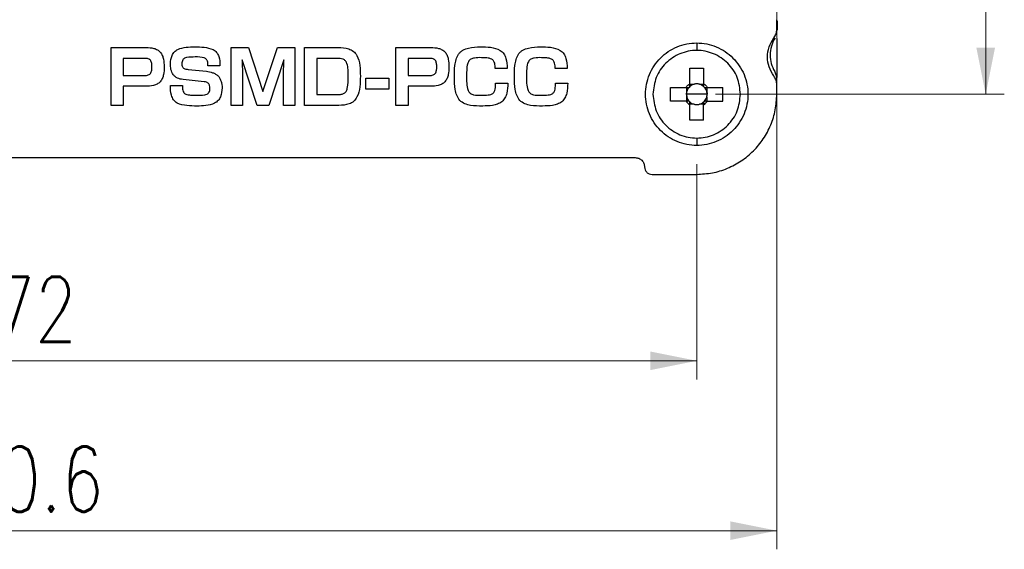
# Model space of a CAD drawing. Header units: millimetres. Extents: x 5 to 292, y 5 to 205.
# Tile 4 of 19: x 68 to 120, y 39 to 67. Entities that reach past the tile are written whole.
import ezdxf

# ---------------------------------------------------------------- set-up
doc = ezdxf.new("R2010")
doc.units = ezdxf.units.MM
doc.styles.add('SLDTEXTSTYLE0', font='TXT', dxfattribs={"width": 0.75, "bigfont": 'bigfont'})
doc.dimstyles.new('SLDDIMSTYLE0', dxfattribs={"dimtxt": 3.5, "dimasz": 2.5, "dimexe": 0, "dimexo": 0.0625, "dimgap": 0.875, "dimtad": 1, "dimdec": 0, "dimrnd": 1e-09, "dimzin": 12, "dimdsep": 46, "dimtxsty": 'SLDTEXTSTYLE0', "dimsah": 1, "dimcen": 0.09, "dimadec": 0, "dimazin": 3, "dimtfac": 1, "dimtdec": 0, "dimtofl": 0, "dimtmove": 0, "dimatfit": 3, "dimfxl": 1, "dimfrac": 2, "dimtolj": 1, "dimtzin": 12, "dimarcsym": 0})
doc.dimstyles.new('SLDDIMSTYLE1', dxfattribs={"dimtxt": 3.5, "dimasz": 2.5, "dimexe": 0, "dimexo": 0.0625, "dimgap": 0.875, "dimtad": 1, "dimdec": 1, "dimrnd": 1e-09, "dimzin": 12, "dimdsep": 46, "dimtxsty": 'SLDTEXTSTYLE0', "dimsah": 1, "dimcen": 0.09, "dimadec": 0, "dimazin": 3, "dimtfac": 1, "dimtdec": 1, "dimtofl": 0, "dimtmove": 0, "dimatfit": 3, "dimfxl": 1, "dimfrac": 2, "dimtolj": 1, "dimtzin": 12, "dimarcsym": 0})

# ---------------------------------------------------------------- blocks, each defined once
blk = doc.blocks.new('_D')
at = {"color": 7, "linetype": 'Continuous', "lineweight": 0}
for p, q in [((31.951, 59.458), (31.951, 47.903)), ((103.951, 59.458), (103.951, 47.903)), ((31.951, 48.903), (103.951, 48.903))]:
    blk.add_line(p, q, dxfattribs=at)
at = {"color": 7, "linetype": 'Continuous', "lineweight": 18}
for points in [[(31.951, 48.903), (34.451, 48.403), (34.451, 49.403)], [(103.951, 48.903), (101.451, 49.403), (101.451, 48.403)]]:
    blk.add_solid(points, dxfattribs=at)
at = {"color": 7, "linetype": 'Continuous', "lineweight": 18, "insert": (66.168, 53.415), "char_height": 3.5, "attachment_point": 1, "rotation": 0, "style": 'SLDTEXTSTYLE0'}
blk.add_mtext('72', dxfattribs=at)
blk = doc.blocks.new('_D_1')
at = {"color": 7, "linetype": 'Continuous', "lineweight": 0}
for p, q in [((27.651, 72.708), (27.651, 38.787)), ((108.251, 72.708), (108.251, 38.787)), ((27.651, 39.787), (108.251, 39.787))]:
    blk.add_line(p, q, dxfattribs=at)
at = {"color": 7, "linetype": 'Continuous', "lineweight": 18}
for points in [[(27.651, 39.787), (30.151, 39.287), (30.151, 40.287)], [(108.251, 39.787), (105.751, 40.287), (105.751, 39.287)]]:
    blk.add_solid(points, dxfattribs=at)
at = {"color": 7, "linetype": 'Continuous', "lineweight": 18, "insert": (64.228, 44.299), "char_height": 3.5, "attachment_point": 1, "rotation": 0, "style": 'SLDTEXTSTYLE0'}
blk.add_mtext('80.6', dxfattribs=at)
blk = doc.blocks.new('_D_2')
at = {"color": 7, "linetype": 'Continuous', "lineweight": 0}
for p, q in [((104.951, 95.208), (120.465, 95.208)), ((119.465, 63.208), (119.465, 95.208)), ((104.951, 63.208), (120.465, 63.208))]:
    blk.add_line(p, q, dxfattribs=at)
at = {"color": 7, "linetype": 'Continuous', "lineweight": 18}
for points in [[(119.465, 95.208), (118.965, 92.708), (119.965, 92.708)], [(119.465, 63.208), (119.965, 65.708), (118.965, 65.708)]]:
    blk.add_solid(points, dxfattribs=at)
at = {"color": 7, "linetype": 'Continuous', "lineweight": 18, "insert": (114.953, 76.804), "char_height": 3.5, "attachment_point": 1, "rotation": 90, "style": 'SLDTEXTSTYLE0'}
blk.add_mtext('32', dxfattribs=at)

msp = doc.modelspace()

# ---------------------------------------------------------------- linework, layer by layer
at = {"color": 7, "linetype": 'Continuous', "lineweight": 25}
for p, q in [((108.251, 66.708), (108.251, 67.208)), ((108.287, 66.654), (108.287, 67.154)), ((108.251, 66.198), (108.251, 64.115)), ((72.512, 65.715), (74.392, 65.714)), ((72.512, 62.61), (72.512, 65.715)), ((78.947, 65.714), (79.892, 65.714)), ((78.947, 62.61), (78.947, 65.714)), ((79.892, 65.714), (80.663, 63.362)), ((80.663, 63.362), (81.435, 65.714)), ((81.435, 65.714), (82.38, 65.714)), ((82.38, 65.714), (82.38, 62.61)), ((82.9, 65.715), (84.701, 65.714)), ((82.9, 62.61), (82.9, 65.715)), ((87.801, 65.715), (89.681, 65.714)), ((87.801, 62.61), (87.801, 65.715)), ((73.16, 65.134), (73.16, 64.215)), ((74.277, 65.134), (73.16, 65.134)), ((79.54, 65.062), (79.564, 64.196)), ((80.348, 62.61), (79.54, 65.062)), ((81.786, 65.062), (80.979, 62.61)), ((81.762, 64.196), (81.786, 65.062)), ((83.548, 65.134), (83.548, 63.191)), ((84.646, 65.134), (83.548, 65.134)), ((88.449, 65.134), (88.449, 64.215)), ((89.566, 65.134), (88.449, 65.134)), ((76.649, 64.536), (77.625, 64.444)), ((78.354, 64.741), (77.706, 64.741)), ((93.781, 64.595), (93.137, 64.595)), ((97, 64.595), (96.355, 64.595)), ((103.581, 64.608), (104.321, 64.608)), ((103.581, 63.775), (103.581, 64.608)), ((104.321, 64.608), (104.321, 63.775)), ((73.16, 64.215), (74.277, 64.215)), ((77.503, 63.882), (76.371, 63.994)), ((79.564, 64.196), (79.564, 62.61)), ((81.763, 62.61), (81.762, 64.196)), ((86.189, 64.069), (87.428, 64.069)), ((86.189, 63.488), (86.189, 64.069)), ((87.428, 64.069), (87.428, 63.488)), ((88.449, 64.215), (89.566, 64.215)), ((73.16, 63.635), (73.16, 62.61)), ((74.364, 63.635), (73.16, 63.635)), ((75.692, 63.685), (76.344, 63.684)), ((87.428, 63.488), (86.189, 63.488)), ((88.449, 63.635), (88.449, 62.61)), ((89.653, 63.635), (88.449, 63.635)), ((93.149, 63.799), (93.805, 63.799)), ((96.368, 63.799), (97.023, 63.799)), ((102.551, 63.578), (103.384, 63.578)), ((102.551, 62.838), (102.551, 63.578)), ((103.384, 63.578), (103.536, 63.578)), ((103.413, 63.351), (103.413, 63.578)), ((103.581, 63.623), (103.536, 63.578)), ((103.581, 63.623), (103.581, 63.775)), ((103.581, 63.746), (103.808, 63.746)), ((104.093, 63.746), (104.321, 63.746)), ((104.321, 63.775), (104.321, 63.623)), ((104.366, 63.578), (104.321, 63.623)), ((104.366, 63.578), (104.518, 63.578)), ((104.488, 63.578), (104.488, 63.351)), ((104.518, 63.578), (105.351, 63.578)), ((105.351, 62.838), (105.351, 63.578)), ((108.251, 63.208), (108.251, 63.708)), ((83.548, 63.191), (84.65, 63.191)), ((103.395, 63.208), (103.413, 63.351)), ((103.395, 63.208), (103.413, 63.066)), ((103.951, 63.208), (103.395, 63.208)), ((103.413, 62.838), (103.413, 63.066)), ((104.507, 63.208), (103.951, 63.208)), ((104.507, 63.208), (104.488, 63.351)), ((104.488, 63.066), (104.507, 63.208)), ((104.488, 63.066), (104.488, 62.838)), ((104.51, 63.208), (104.507, 63.208)), ((73.16, 62.61), (72.512, 62.61)), ((79.564, 62.61), (78.947, 62.61)), ((80.979, 62.61), (80.348, 62.61)), ((82.38, 62.61), (81.763, 62.61)), ((84.729, 62.61), (82.9, 62.61)), ((88.449, 62.61), (87.801, 62.61)), ((103.384, 62.838), (102.551, 62.838)), ((103.536, 62.838), (103.384, 62.838)), ((103.536, 62.838), (103.581, 62.793)), ((103.581, 62.641), (103.581, 62.793)), ((103.808, 62.671), (103.581, 62.671)), ((103.581, 61.808), (103.581, 62.641)), ((104.321, 62.671), (104.093, 62.671)), ((104.321, 62.793), (104.366, 62.838)), ((104.321, 62.793), (104.321, 62.641)), ((104.321, 61.808), (104.321, 62.641)), ((104.518, 62.838), (104.366, 62.838)), ((104.518, 62.838), (105.351, 62.838)), ((104.321, 61.808), (103.581, 61.808)), ((35.251, 59.808), (100.651, 59.808)), ((101.551, 58.908), (103.951, 58.908))]:
    msp.add_line(p, q, dxfattribs=at)
at = {"color": 8, "linetype": 'Continuous', "lineweight": 25}
for p, q in [((103.951, 65.958), (103.951, 65.558)), ((103.951, 60.858), (103.951, 60.458))]:
    msp.add_line(p, q, dxfattribs=at)
at = {"color": 7, "linetype": 'Continuous', "lineweight": 25}
for points, knots in [([(108.091, 66.228), (108.137, 66.302), (108.229, 66.449), (108.244, 66.622), (108.251, 66.708)], [0, 0, 0, 0, 0.500001, 1, 1, 1, 1]), ([(108.091, 64.188), (107.995, 64.344), (107.803, 64.657), (107.725, 65.208), (107.803, 65.76), (107.995, 66.072), (108.091, 66.228)], [0, 0, 0, 0, 0.25, 0.5, 0.75, 1, 1, 1, 1]), ([(74.392, 65.714), (74.53, 65.71), (74.738, 65.703), (74.996, 65.601), (75.161, 65.471), (75.267, 65.291), (75.345, 65.025), (75.352, 64.818), (75.356, 64.68)], [0, 0, 0, 0, 0.249857, 0.374917, 0.499709, 0.624643, 0.749809, 1, 1, 1, 1]), ([(75.691, 64.846), (75.705, 65), (75.727, 65.232), (75.875, 65.463), (75.993, 65.563), (76.199, 65.667), (76.54, 65.749), (76.846, 65.75), (76.999, 65.751)], [0, 0, 0, 0, 0.249354, 0.374118, 0.436715, 0.499314, 0.749539, 1, 1, 1, 1]), ([(76.999, 65.751), (77.165, 65.747), (77.497, 65.74), (77.873, 65.671), (78.092, 65.546), (78.208, 65.426), (78.348, 65.163), (78.352, 64.91), (78.354, 64.741)], [0, 0, 0, 0, 0.250708, 0.500467, 0.563109, 0.625705, 0.7506, 1, 1, 1, 1]), ([(84.701, 65.714), (84.893, 65.709), (85.181, 65.7), (85.528, 65.524), (85.775, 65.224), (85.878, 64.745), (85.886, 64.368), (85.89, 64.178)], [0, 0, 0, 0, 0.249784, 0.374803, 0.499565, 0.749193, 1, 1, 1, 1]), ([(89.681, 65.714), (89.819, 65.71), (90.027, 65.703), (90.285, 65.601), (90.45, 65.471), (90.556, 65.291), (90.634, 65.025), (90.641, 64.818), (90.645, 64.68)], [0, 0, 0, 0, 0.249857, 0.374917, 0.499709, 0.624643, 0.749809, 1, 1, 1, 1]), ([(90.944, 64.111), (90.943, 64.326), (90.94, 64.648), (91.026, 65.069), (91.127, 65.321), (91.266, 65.487), (91.443, 65.61), (91.801, 65.736), (92.124, 65.745), (92.339, 65.751)], [0, 0, 0, 0, 0.250223, 0.37536, 0.500233, 0.562672, 0.625194, 0.750075, 1, 1, 1, 1]), ([(92.339, 65.751), (92.52, 65.751), (92.881, 65.751), (93.288, 65.644), (93.511, 65.486), (93.627, 65.345), (93.758, 65.051), (93.772, 64.777), (93.781, 64.595)], [0, 0, 0, 0, 0.250513, 0.499905, 0.562487, 0.625085, 0.75001, 1, 1, 1, 1]), ([(94.163, 64.111), (94.161, 64.326), (94.159, 64.648), (94.244, 65.069), (94.345, 65.321), (94.484, 65.487), (94.661, 65.61), (95.02, 65.736), (95.342, 65.745), (95.558, 65.751)], [0, 0, 0, 0, 0.250223, 0.375361, 0.500234, 0.562671, 0.625195, 0.750075, 1, 1, 1, 1]), ([(95.558, 65.751), (95.739, 65.751), (96.1, 65.751), (96.507, 65.644), (96.729, 65.486), (96.846, 65.345), (96.976, 65.051), (96.99, 64.777), (97, 64.595)], [0, 0, 0, 0, 0.250514, 0.499906, 0.562487, 0.625086, 0.75001, 1, 1, 1, 1]), ([(103.951, 60.458), (103.771, 60.468), (103.411, 60.489), (102.892, 60.652), (102.413, 60.907), (101.994, 61.251), (101.65, 61.67), (101.394, 62.149), (101.236, 62.668), (101.183, 63.208), (101.236, 63.748), (101.394, 64.267), (101.65, 64.746), (101.994, 65.165), (102.413, 65.51), (102.892, 65.764), (103.411, 65.927), (103.771, 65.948), (103.951, 65.958)], [0, 0, 0, 0, 0.0625, 0.125, 0.1875, 0.25, 0.3125, 0.375, 0.4375, 0.5, 0.5625, 0.625, 0.6875, 0.75, 0.8125, 0.875, 0.9375, 1, 1, 1, 1]), ([(106.301, 63.208), (106.265, 63.516), (106.195, 64.131), (105.651, 64.913), (104.875, 65.436), (103.951, 65.619), (103.027, 65.436), (102.25, 64.913), (101.707, 64.131), (101.636, 63.516), (101.601, 63.208)], [0, 0, 0, 0, 0.125, 0.25, 0.375, 0.5, 0.625, 0.75, 0.875, 1, 1, 1, 1]), ([(103.951, 65.958), (104.131, 65.948), (104.491, 65.927), (105.01, 65.764), (105.488, 65.51), (105.908, 65.165), (106.252, 64.746), (106.508, 64.267), (106.665, 63.748), (106.719, 63.208), (106.665, 62.668), (106.508, 62.149), (106.252, 61.67), (105.908, 61.251), (105.488, 60.907), (105.01, 60.652), (104.491, 60.489), (104.131, 60.468), (103.951, 60.458)], [0, 0, 0, 0, 0.0625, 0.125, 0.1875, 0.25, 0.3125, 0.375, 0.4375, 0.5, 0.5625, 0.625, 0.6875, 0.75, 0.8125, 0.875, 0.9375, 1, 1, 1, 1]), ([(74.704, 64.676), (74.702, 64.739), (74.699, 64.832), (74.67, 64.953), (74.636, 65.024), (74.591, 65.067), (74.537, 65.099), (74.433, 65.135), (74.339, 65.134), (74.277, 65.134)], [0, 0, 0, 0, 0.250108, 0.37519, 0.499955, 0.562474, 0.625107, 0.750259, 1, 1, 1, 1]), ([(77.025, 65.207), (76.87, 65.207), (76.676, 65.207), (76.468, 65.15), (76.404, 65.105), (76.353, 65.046), (76.316, 64.954), (76.311, 64.876), (76.309, 64.838)], [0, 0, 0, 0, 0.4998582, 0.6248501, 0.6874261, 0.7500648, 0.8748298, 1, 1, 1, 1]), ([(77.706, 64.741), (77.707, 64.825), (77.707, 64.929), (77.656, 65.042), (77.62, 65.092), (77.57, 65.13), (77.382, 65.213), (77.193, 65.21), (77.025, 65.207)], [0, 0, 0, 0, 0.249483, 0.312176, 0.374855, 0.437465, 0.50019, 1, 1, 1, 1]), ([(85.238, 64.21), (85.238, 64.318), (85.236, 64.533), (85.201, 64.803), (85.116, 64.976), (85.036, 65.049), (84.941, 65.102), (84.808, 65.134), (84.7, 65.134), (84.646, 65.134)], [0, 0, 0, 0, 0.250389, 0.500276, 0.624863, 0.687417, 0.749951, 0.874838, 1, 1, 1, 1]), ([(89.993, 64.676), (89.991, 64.739), (89.988, 64.832), (89.959, 64.953), (89.925, 65.024), (89.88, 65.067), (89.826, 65.099), (89.722, 65.135), (89.628, 65.134), (89.566, 65.134)], [0, 0, 0, 0, 0.250107, 0.375189, 0.499953, 0.562472, 0.625105, 0.750259, 1, 1, 1, 1]), ([(92.398, 65.17), (92.268, 65.173), (92.074, 65.176), (91.853, 65.112), (91.744, 65.038), (91.635, 64.875), (91.597, 64.576), (91.597, 64.319), (91.596, 64.191)], [0, 0, 0, 0, 0.250173, 0.375074, 0.437666, 0.500143, 0.749445, 1, 1, 1, 1]), ([(93.137, 64.595), (93.133, 64.688), (93.128, 64.828), (93.063, 64.98), (93.002, 65.05), (92.885, 65.128), (92.675, 65.171), (92.491, 65.171), (92.398, 65.17)], [0, 0, 0, 0, 0.249984, 0.374962, 0.437564, 0.500156, 0.74951, 1, 1, 1, 1]), ([(95.617, 65.17), (95.487, 65.173), (95.292, 65.176), (95.072, 65.112), (94.963, 65.038), (94.854, 64.875), (94.816, 64.576), (94.815, 64.319), (94.815, 64.191)], [0, 0, 0, 0, 0.2501726, 0.3750731, 0.4376663, 0.5001431, 0.7494455, 1, 1, 1, 1]), ([(96.355, 64.595), (96.352, 64.688), (96.347, 64.828), (96.282, 64.98), (96.221, 65.05), (96.104, 65.128), (95.894, 65.171), (95.709, 65.171), (95.617, 65.17)], [0, 0, 0, 0, 0.249985, 0.374962, 0.437563, 0.500156, 0.749508, 1, 1, 1, 1]), ([(74.277, 64.215), (74.339, 64.215), (74.433, 64.216), (74.55, 64.26), (74.627, 64.316), (74.669, 64.401), (74.7, 64.521), (74.703, 64.614), (74.704, 64.676)], [0, 0, 0, 0, 0.249857, 0.374919, 0.499596, 0.62442, 0.749639, 1, 1, 1, 1]), ([(75.356, 64.68), (75.354, 64.539), (75.349, 64.327), (75.266, 64.057), (75.157, 63.872), (74.985, 63.742), (74.717, 63.648), (74.505, 63.64), (74.364, 63.635)], [0, 0, 0, 0, 0.250094, 0.375242, 0.500173, 0.62488, 0.749959, 1, 1, 1, 1]), ([(76.371, 63.994), (76.271, 64.013), (76.12, 64.042), (75.943, 64.147), (75.805, 64.298), (75.707, 64.541), (75.696, 64.744), (75.691, 64.846)], [0, 0, 0, 0, 0.249965, 0.375112, 0.500116, 0.750011, 1, 1, 1, 1]), ([(76.309, 64.838), (76.311, 64.794), (76.314, 64.729), (76.356, 64.653), (76.418, 64.591), (76.522, 64.554), (76.607, 64.542), (76.649, 64.536)], [0, 0, 0, 0, 0.249404, 0.374692, 0.49974, 0.749418, 1, 1, 1, 1]), ([(89.566, 64.215), (89.628, 64.215), (89.722, 64.216), (89.839, 64.26), (89.916, 64.316), (89.958, 64.401), (89.989, 64.521), (89.992, 64.614), (89.993, 64.676)], [0, 0, 0, 0, 0.2498553, 0.3749174, 0.4995947, 0.6244189, 0.7496383, 1, 1, 1, 1]), ([(90.645, 64.68), (90.643, 64.539), (90.638, 64.327), (90.555, 64.057), (90.446, 63.872), (90.274, 63.742), (90.006, 63.648), (89.794, 63.64), (89.653, 63.635)], [0, 0, 0, 0, 0.250094, 0.375243, 0.500173, 0.624881, 0.749959, 1, 1, 1, 1]), ([(77.625, 64.444), (77.739, 64.423), (77.91, 64.392), (78.121, 64.299), (78.263, 64.197), (78.36, 64.05), (78.416, 63.887), (78.466, 63.721), (78.464, 63.605), (78.463, 63.548)], [0, 0, 0, 0, 0.250125, 0.375271, 0.500199, 0.624873, 0.750079, 0.875218, 1, 1, 1, 1]), ([(84.65, 63.191), (84.708, 63.191), (84.824, 63.189), (84.968, 63.225), (85.068, 63.287), (85.148, 63.373), (85.248, 63.685), (85.243, 63.977), (85.238, 64.21)], [0, 0, 0, 0, 0.1252043, 0.2501025, 0.312665, 0.3751626, 0.4999901, 1, 1, 1, 1]), ([(85.89, 64.178), (85.887, 63.988), (85.881, 63.609), (85.78, 63.133), (85.551, 62.819), (85.21, 62.629), (84.921, 62.618), (84.729, 62.61)], [0, 0, 0, 0, 0.2508222, 0.5006243, 0.6254371, 0.7503923, 1, 1, 1, 1]), ([(92.458, 62.574), (92.241, 62.574), (91.916, 62.574), (91.499, 62.687), (91.214, 62.859), (91.055, 63.151), (90.952, 63.57), (90.948, 63.894), (90.944, 64.111)], [0, 0, 0, 0, 0.25023, 0.375346, 0.499903, 0.624472, 0.749634, 1, 1, 1, 1]), ([(91.596, 64.191), (91.595, 64.06), (91.592, 63.801), (91.628, 63.503), (91.715, 63.326), (91.812, 63.235), (92.031, 63.154), (92.228, 63.154), (92.359, 63.155)], [0, 0, 0, 0, 0.2505445, 0.5002671, 0.5628251, 0.6253342, 0.7500457, 1, 1, 1, 1]), ([(95.676, 62.574), (95.46, 62.574), (95.135, 62.574), (94.718, 62.687), (94.433, 62.859), (94.274, 63.151), (94.171, 63.57), (94.166, 63.894), (94.163, 64.111)], [0, 0, 0, 0, 0.25023, 0.375346, 0.499903, 0.624473, 0.749634, 1, 1, 1, 1]), ([(94.815, 64.191), (94.814, 64.06), (94.811, 63.801), (94.847, 63.503), (94.934, 63.326), (95.03, 63.235), (95.25, 63.154), (95.446, 63.154), (95.578, 63.155)], [0, 0, 0, 0, 0.250545, 0.500267, 0.562825, 0.625334, 0.750046, 1, 1, 1, 1]), ([(108.251, 63.708), (108.244, 63.795), (108.229, 63.968), (108.137, 64.115), (108.091, 64.188)], [0, 0, 0, 0, 0.499998, 1, 1, 1, 1]), ([(108.251, 64.02), (108.25, 64.045), (108.249, 64.093), (108.239, 64.164), (108.22, 64.246), (108.189, 64.338), (108.154, 64.401), (108.137, 64.433)], [0, 0, 0, 0, 0.16693, 0.333176, 0.500106, 0.750053, 1, 1, 1, 1]), ([(77.113, 62.574), (76.935, 62.575), (76.58, 62.578), (76.173, 62.658), (75.949, 62.808), (75.83, 62.943), (75.702, 63.235), (75.696, 63.505), (75.692, 63.685)], [0, 0, 0, 0, 0.250624, 0.499972, 0.562582, 0.625197, 0.750123, 1, 1, 1, 1]), ([(76.344, 63.684), (76.341, 63.595), (76.336, 63.46), (76.393, 63.311), (76.454, 63.244), (76.576, 63.185), (76.778, 63.158), (76.955, 63.156), (77.044, 63.155)], [0, 0, 0, 0, 0.249768, 0.374424, 0.436879, 0.499506, 0.749361, 1, 1, 1, 1]), ([(77.044, 63.155), (77.211, 63.153), (77.419, 63.152), (77.645, 63.206), (77.715, 63.252), (77.771, 63.315), (77.809, 63.415), (77.813, 63.498), (77.816, 63.54)], [0, 0, 0, 0, 0.500061, 0.625115, 0.687693, 0.750246, 0.874897, 1, 1, 1, 1]), ([(78.463, 63.548), (78.45, 63.386), (78.43, 63.143), (78.265, 62.857), (77.994, 62.673), (77.595, 62.577), (77.274, 62.575), (77.113, 62.574)], [0, 0, 0, 0, 0.249655, 0.374512, 0.499177, 0.74936, 1, 1, 1, 1]), ([(77.816, 63.54), (77.813, 63.583), (77.81, 63.649), (77.78, 63.732), (77.742, 63.786), (77.69, 63.827), (77.612, 63.866), (77.547, 63.876), (77.503, 63.882)], [0, 0, 0, 0, 0.249793, 0.374993, 0.500027, 0.62508, 0.75018, 1, 1, 1, 1]), ([(92.359, 63.155), (92.463, 63.153), (92.618, 63.151), (92.824, 63.178), (92.95, 63.214), (93.036, 63.275), (93.094, 63.363), (93.147, 63.539), (93.148, 63.695), (93.149, 63.799)], [0, 0, 0, 0, 0.25029, 0.375447, 0.500272, 0.562716, 0.625204, 0.75003, 1, 1, 1, 1]), ([(93.805, 63.799), (93.801, 63.618), (93.795, 63.348), (93.668, 63.01), (93.499, 62.793), (93.255, 62.671), (92.907, 62.584), (92.637, 62.578), (92.458, 62.574)], [0, 0, 0, 0, 0.249951, 0.374991, 0.49967, 0.624462, 0.749653, 1, 1, 1, 1]), ([(95.578, 63.155), (95.681, 63.153), (95.837, 63.151), (96.043, 63.178), (96.169, 63.214), (96.255, 63.275), (96.313, 63.363), (96.366, 63.539), (96.367, 63.695), (96.368, 63.799)], [0, 0, 0, 0, 0.25029, 0.375447, 0.500273, 0.562717, 0.625204, 0.75003, 1, 1, 1, 1]), ([(97.023, 63.799), (97.019, 63.618), (97.013, 63.348), (96.887, 63.01), (96.718, 62.793), (96.473, 62.671), (96.125, 62.584), (95.856, 62.578), (95.676, 62.574)], [0, 0, 0, 0, 0.249951, 0.374991, 0.499671, 0.624462, 0.749652, 1, 1, 1, 1]), ([(103.536, 63.578), (103.509, 63.544), (103.454, 63.475), (103.427, 63.392), (103.413, 63.351)], [0, 0, 0, 0, 0.500002, 1, 1, 1, 1]), ([(103.808, 63.746), (103.767, 63.732), (103.684, 63.705), (103.615, 63.65), (103.581, 63.623)], [0, 0, 0, 0, 0.500005, 1, 1, 1, 1]), ([(104.093, 63.746), (104.07, 63.752), (104.026, 63.763), (103.951, 63.769), (103.875, 63.763), (103.831, 63.752), (103.808, 63.746)], [0, 0, 0, 0, 0.261098, 0.500006, 0.738902, 1, 1, 1, 1]), ([(104.093, 63.746), (104.046, 63.755), (103.951, 63.773), (103.856, 63.755), (103.808, 63.746)], [0, 0, 0, 0, 0.500006, 1, 1, 1, 1]), ([(104.321, 63.623), (104.286, 63.65), (104.218, 63.705), (104.135, 63.732), (104.093, 63.746)], [0, 0, 0, 0, 0.500007, 1, 1, 1, 1]), ([(104.321, 63.775), (104.359, 63.747), (104.435, 63.692), (104.49, 63.616), (104.518, 63.578)], [0, 0, 0, 0, 0.499991, 1, 1, 1, 1]), ([(104.488, 63.351), (104.475, 63.392), (104.447, 63.475), (104.393, 63.544), (104.366, 63.578)], [0, 0, 0, 0, 0.500005, 1, 1, 1, 1]), ([(101.601, 63.208), (101.636, 62.901), (101.707, 62.285), (102.25, 61.503), (103.027, 60.981), (103.951, 60.797), (104.875, 60.981), (105.651, 61.503), (106.195, 62.285), (106.265, 62.901), (106.301, 63.208)], [0, 0, 0, 0, 0.125, 0.25, 0.375, 0.5, 0.625, 0.75, 0.875, 1, 1, 1, 1]), ([(103.413, 63.351), (103.407, 63.328), (103.395, 63.284), (103.39, 63.208), (103.395, 63.133), (103.407, 63.089), (103.413, 63.066)], [0, 0, 0, 0, 0.261098, 0.500002, 0.738902, 1, 1, 1, 1]), ([(103.413, 63.066), (103.427, 63.024), (103.454, 62.941), (103.509, 62.872), (103.536, 62.838)], [0, 0, 0, 0, 0.499998, 1, 1, 1, 1]), ([(103.951, 58.908), (104.232, 58.924), (104.795, 58.956), (105.607, 59.212), (106.355, 59.609), (107.011, 60.148), (107.55, 60.804), (107.947, 61.552), (108.203, 62.364), (108.235, 62.927), (108.251, 63.208)], [0, 0, 0, 0, 0.125, 0.25, 0.375, 0.5, 0.625, 0.75, 0.875, 1, 1, 1, 1]), ([(104.366, 62.838), (104.393, 62.872), (104.447, 62.941), (104.475, 63.024), (104.488, 63.066)], [0, 0, 0, 0, 0.499995, 1, 1, 1, 1]), ([(104.488, 63.351), (104.495, 63.328), (104.507, 63.284), (104.509, 63.233), (104.51, 63.208)], [0, 0, 0, 0, 0.5203, 1, 1, 1, 1]), ([(104.488, 63.066), (104.495, 63.089), (104.507, 63.133), (104.509, 63.184), (104.51, 63.208)], [0, 0, 0, 0, 0.522197, 1, 1, 1, 1]), ([(103.581, 62.793), (103.615, 62.766), (103.684, 62.712), (103.767, 62.684), (103.808, 62.671)], [0, 0, 0, 0, 0.499996, 1, 1, 1, 1]), ([(103.808, 62.671), (103.831, 62.665), (103.875, 62.653), (103.951, 62.647), (104.026, 62.653), (104.07, 62.665), (104.093, 62.671)], [0, 0, 0, 0, 0.261098, 0.499994, 0.738902, 1, 1, 1, 1]), ([(103.808, 62.671), (103.856, 62.661), (103.951, 62.643), (104.046, 62.661), (104.093, 62.671)], [0, 0, 0, 0, 0.499994, 1, 1, 1, 1]), ([(104.093, 62.671), (104.135, 62.684), (104.218, 62.712), (104.286, 62.766), (104.321, 62.793)], [0, 0, 0, 0, 0.499991, 1, 1, 1, 1]), ([(104.321, 62.641), (104.359, 62.669), (104.435, 62.724), (104.49, 62.8), (104.518, 62.838)], [0, 0, 0, 0, 0.499991, 1, 1, 1, 1]), ([(100.651, 59.808), (100.716, 59.801), (100.847, 59.786), (101.013, 59.67), (101.128, 59.505), (101.143, 59.374), (101.151, 59.308)], [0, 0, 0, 0, 0.25, 0.500002, 0.75, 1, 1, 1, 1]), ([(101.151, 59.308), (101.157, 59.256), (101.169, 59.151), (101.261, 59.019), (101.394, 58.926), (101.498, 58.914), (101.551, 58.908)], [0, 0, 0, 0, 0.250001, 0.499999, 0.750001, 1, 1, 1, 1])]:
    msp.add_open_spline(points, degree=3, knots=knots, dxfattribs=at)
for points in [[(108.161, 66.224), (107.986, 65.95), (107.894, 65.633), (107.894, 65.308)], [(107.894, 65.308), (107.894, 65), (107.978, 64.697), (108.137, 64.433)], [(103.384, 63.578), (103.412, 63.616), (103.467, 63.692), (103.543, 63.747), (103.581, 63.775)], [(103.384, 62.838), (103.412, 62.8), (103.467, 62.724), (103.543, 62.669), (103.581, 62.641)]]:
    msp.add_open_spline(points, degree=3, dxfattribs=at)

# ---------------------------------------------------------------- dimensions: what is measured, and where the dimension line sits
at = {"color": 7, "linetype": 'Continuous', "lineweight": 18}
for base, p1, p2, angle, dimstyle, picture, middle in [((119.465, 95.208), (103.951, 63.208), (103.951, 95.208), 90, 'SLDDIMSTYLE0', '_D_2', (119.465, 79.39)), ((108.251, 39.787), (27.651, 73.708), (108.251, 73.708), 0, 'SLDDIMSTYLE1', '_D_1', (68.754, 39.787)), ((103.951, 48.903), (31.951, 60.458), (103.951, 60.458), 0, 'SLDDIMSTYLE0', '_D', (68.754, 48.903))]:
    dim = msp.add_linear_dim(base=base, p1=p1, p2=p2, angle=angle, dimstyle=dimstyle, dxfattribs=at)
    dim.commit()
    dim.dimension.update_dxf_attribs({"geometry": picture, "text_midpoint": middle, "dimtype": 160})

doc.saveas('drawing.dxf')
